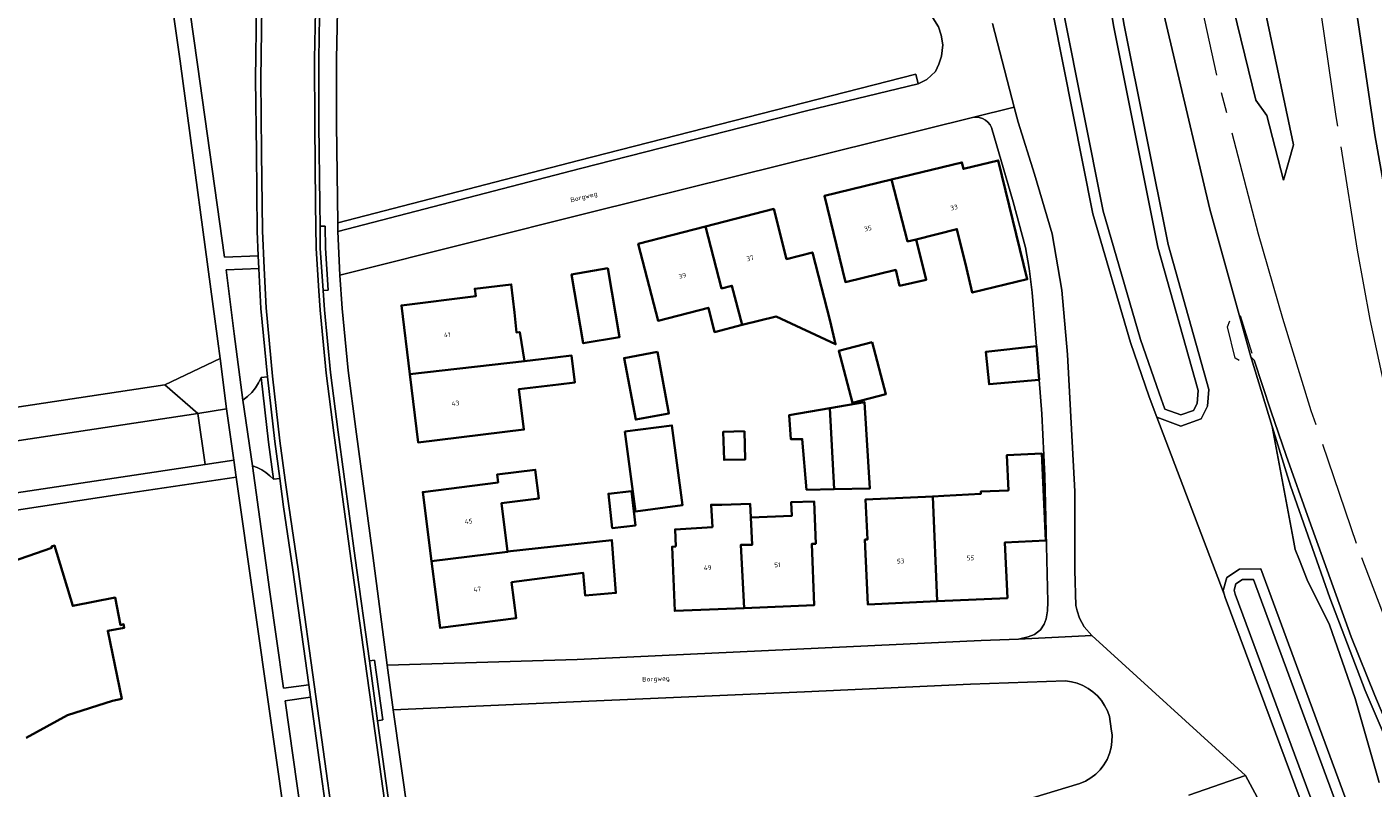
# Model space of a CAD drawing. Header units: metres. Extents: x 229229 to 231729, y 593167 to 595667.
# Tile 171 of 256: x 230402 to 230531, y 594031 to 594104. Entities that reach past the tile are written whole.
import ezdxf
from ezdxf.enums import TextEntityAlignment as Align

# ---------------------------------------------------------------- set-up
doc = ezdxf.new("R2010")
doc.units = ezdxf.units.M
doc.linetypes.add('AM-AS', pattern=[16, 10, -2, 2, -2])
for name, color, linetype, lineweight in [('B-WE-AM-AS_SPOOR-G', 10, 'AM-AS', 18), ('B-WE-GR-GRAS-GV', 60, 'Continuous', 13), ('B-WE-GR-GROENVOORZIENING-GV', 80, 'Continuous', 18), ('B-WE-IE-TERREINAFSCHEIDING_KUNSTMATIG_HEKWERK-G', 20, 'IE-TERREINAFSCHEIDING-KUNSTMATIG', 18), ('B-WE-OG-BEBOUWING-GV', 7, 'Continuous', 35), ('B-WE-OG-BEBOUWING-T18', 10, 'Continuous', 18), ('B-WE-OG-TERREIN_ERF-GV', 7, 'Continuous', 18), ('B-WE-OG-TOPOGRAFIE-T18', 10, 'Continuous', 18), ('B-WE-OG-WATER-GV', 130, 'Continuous', 18), ('B-WE-OG-WATER_SLOOT-GV', 120, 'Continuous', 18), ('B-WE-VH-VERHARDING_GESLOTEN-GV', 252, 'Continuous', 18), ('B-WE-VH-VERHARDING_HALFVERHARDING-GV', 252, 'Continuous', 18), ('B-WE-VH-VERHARDING_OPEN-GV', 252, 'Continuous', 18)]:
    doc.layers.add(name, color=color, linetype=linetype, lineweight=lineweight)
doc.styles.add('NLCS-ISO-M250-T18', font='NLCS-ISO.ttf', dxfattribs={"height": 0.45})
doc.linetypes.add('IE-TERREINAFSCHEIDING-KUNSTMATIG', pattern='A,4,[82,NLCS.SHX,S=0.75,R=90,X=0,Y=0],4,-2', length=10)

msp = doc.modelspace()

# ---------------------------------------------------------------- linework, layer by layer
at = {"layer": 'B-WE-AM-AS_SPOOR-G'}
for points in [[(230548.562, 594014.782), (230543.17, 594030.301), (230540.868, 594037.49), (230537.615, 594048.101), (230535.032, 594057.813), (230532.539, 594068.018), (230530.813, 594075.99), (230529.595, 594082.631), (230527.567, 594095.425), (230525.892, 594106.963), (230522.786, 594130.884), (230498.538, 594323.805)], [(230546.805, 594014.026), (230538.79, 594031.267), (230535.405, 594039.314), (230533.565, 594043.869), (230529.499, 594054.56), (230525.177, 594067.266), (230522.473, 594076.105), (230520.144, 594084.147), (230516.143, 594099.373), (230513.182, 594113.049), (230510.714, 594125.91), (230508.856, 594137.094), (230507.201, 594148.137), (230505.891, 594157.588), (230503.086, 594179.036), (230496.577, 594230.362), (230493.908, 594252.155), (230489.486, 594285.946), (230487.937, 594299.061), (230485.446, 594318.39), (230484.983, 594322.132)]]:
    msp.add_lwpolyline(points, dxfattribs=at)
at = {"layer": 'B-WE-GR-GRAS-GV'}
for points in [[(230503.203, 594196.998), (230505.479, 594179.602), (230507.303, 594165.617), (230510.395, 594144.076), (230513.028, 594125.947), (230515.27, 594115.922), (230519.882, 594096.986), (230520.913, 594095.501), (230522.517, 594089.337), (230523.471, 594092.712), (230520.544, 594106.6), (230517.874, 594125.137), (230516.379, 594140.647), (230513.924, 594162.897), (230512.782, 594174.699), (230510.426, 594190.097), (230507.758, 594210.914)], [(230518.089, 594197.655), (230528.706, 594110.885), (230531.264, 594093.652), (230532.897, 594084.32), (230534.855, 594073.835), (230536.728, 594064.774), (230538.485, 594057.621), (230541.779, 594045.425), (230543.579, 594039.062), (230544.852, 594037.668), (230545.753, 594035.285), (230545.752, 594032.985), (230565.853, 593976.14), (230572.162, 593959.654), (230574.857, 593953.398), (230576.774, 593949.562), (230577.939, 593948.422), (230578.556, 593947.398), (230578.812, 593946.599), (230578.956, 593945.107)], [(230532.433, 594035.592), (230530.341, 594040.515), (230526.951, 594049.371), (230523.181, 594060.077), (230521.435, 594065.774), (230523.449, 594055.05), (230523.646, 594054.002), (230524.046, 594052.976), (230524.772, 594051.113), (230526.903, 594046.797), (230529.385, 594039.759), (230531.675, 594031.712)]]:
    msp.add_lwpolyline(points, dxfattribs=at)
at = {"layer": 'B-WE-GR-GROENVOORZIENING-GV'}
for points in [[(230531.675, 594031.712), (230529.385, 594039.759), (230526.903, 594046.797), (230524.772, 594051.113), (230524.046, 594052.976), (230523.646, 594054.002), (230523.449, 594055.05), (230521.435, 594065.774), (230519.46, 594072.222), (230519.403, 594072.427), (230515.467, 594086.541), (230508.519, 594116.046), (230506.947, 594123.142), (230505.781, 594128.406), (230503.931, 594135.017), (230501.587, 594139.426), (230501.438, 594140.443), (230500.918, 594143.985), (230500.562, 594146.41), (230494.09, 594190.522), (230486.921, 594245.359)], [(230491.352, 594197.308), (230497.887, 594148.569), (230499.51, 594137.905), (230500.499, 594134.515), (230501.71, 594132.63), (230502.906, 594130.598), (230507.251, 594104.299), (230511.482, 594083.163), (230515.39, 594069.312), (230515.247, 594067.699), (230514.645, 594066.504), (230512.703, 594065.803), (230510.404, 594066.648), (230516.858, 594049.742), (230516.757, 594050.077), (230517.088, 594051.331), (230518.307, 594052.128), (230520.346, 594052.14), (230533.335, 594016.97), (230544.501, 593992.17), (230553.824, 593973.727), (230574.035, 593934.433)], [(230479.272, 594024.411), (230503.041, 594031.61), (230503.589, 594031.845), (230504.102, 594032.148), (230504.573, 594032.515), (230504.992, 594032.938), (230505.355, 594033.412), (230505.653, 594033.928), (230505.883, 594034.478), (230506.041, 594035.053), (230506.124, 594035.644), (230506.131, 594036.24), (230506.062, 594036.832), (230505.876, 594038.022), (230505.683, 594038.564), (230505.425, 594039.078), (230505.107, 594039.558), (230504.733, 594039.995), (230504.309, 594040.384), (230503.841, 594040.718), (230503.336, 594040.994), (230502.802, 594041.206), (230502.245, 594041.352), (230501.675, 594041.429), (230492.587, 594041.132), (230476.723, 594040.382), (230455.376, 594039.462), (230437.394, 594038.676), (230441.041, 594013.066)]]:
    msp.add_lwpolyline(points, dxfattribs=at)
for points in [[(230416.562, 594115.56), (230418.707, 594100.399), (230421.288, 594081.973), (230424.518, 594082.089), (230424.404, 594084.461), (230424.335, 594091.957), (230424.255, 594098.97), (230424.344, 594105.987), (230424.595, 594113.016), (230424.702, 594115.438)], [(230484.679, 594105.632), (230466.197, 594107.868), (230455.024, 594109.468), (230432.257, 594112.459), (230432.104, 594107.11), (230431.988, 594100.888), (230432.008, 594094.645), (230432.113, 594085.237), (230455.132, 594091.216), (230487.362, 594099.455), (230487.596, 594098.538), (230488.439, 594098.957), (230489.239, 594099.72), (230489.587, 594100.432), (230489.832, 594101.194), (230489.947, 594102.272), (230489.802, 594103.193), (230489.534, 594103.977), (230488.999, 594104.84), (230488.224, 594105.586), (230487.141, 594105.974), (230485.791, 594106.259), (230484.792, 594106.405)], [(230424.76, 594077.061), (230424.576, 594080.881), (230421.458, 594080.745), (230422.203, 594074.622), (230423.043, 594068.274), (230423.492, 594068.62), (230423.896, 594069.017), (230424.249, 594069.46), (230424.547, 594069.942), (230424.784, 594070.457), (230425.382, 594070.511)], [(230421.483, 594067.441), (230420.865, 594072.281), (230415.596, 594069.759), (230418.743, 594067.001)], [(230552.975, 593992.083), (230551.834, 593995.62), (230548.431, 594003.567), (230544.242, 594012.033), (230538.925, 594022.484), (230534.32, 594032.76), (230531.244, 594040.023), (230528.985, 594045.636), (230524.99, 594056.792), (230522.76, 594062.986), (230521.302, 594067.273), (230519.722, 594072.098), (230519.403, 594072.427), (230519.46, 594072.222), (230521.435, 594065.774), (230523.181, 594060.077), (230526.951, 594049.371), (230530.341, 594040.515), (230532.433, 594035.592), (230537.282, 594024.905), (230545.395, 594008.295)], [(230427.82, 594052.039), (230426.931, 594058.091), (230426.563, 594060.794), (230425.968, 594060.715), (230425.625, 594061.055), (230425.248, 594061.357), (230424.842, 594061.617), (230424.41, 594061.833), (230423.958, 594062.002), (230425.591, 594050.159), (230426.923, 594040.726), (230429.34, 594041.067)], [(230429.509, 594039.866), (230427.092, 594039.525), (230429.769, 594020.572), (230429.946, 594019.36), (230430.377, 594019.46), (230430.784, 594019.633), (230431.155, 594019.874), (230431.479, 594020.175), (230431.745, 594020.528), (230431.947, 594020.922), (230432.077, 594021.345), (230431.905, 594022.586)]]:
    msp.add_lwpolyline(points, close=True, dxfattribs=at)
at = {"layer": 'B-WE-IE-TERREINAFSCHEIDING_KUNSTMATIG_HEKWERK-G'}
for points in [[(230518.278, 594072.083), (230517.912, 594072.31), (230517.179, 594075.297), (230517.403, 594075.857)], [(230518.382, 594076.382), (230519.488, 594072.765)]]:
    msp.add_lwpolyline(points, dxfattribs=at)
at = {"layer": 'B-WE-OG-BEBOUWING-GV'}
for points in [[(230487.411, 594083.661), (230491.299, 594084.646), (230492.208, 594080.915), (230492.77, 594078.57), (230498.025, 594079.85), (230495.257, 594091.213), (230491.925, 594090.402), (230491.777, 594091.015), (230485.054, 594089.377), (230486.582, 594083.466)], [(230485.054, 594089.377), (230478.636, 594087.814), (230480.645, 594079.568), (230485.454, 594080.739), (230485.822, 594079.23), (230488.364, 594079.799), (230487.411, 594083.661), (230486.582, 594083.466)], [(230467.281, 594084.887), (230468.802, 594078.971), (230469.796, 594079.23), (230470.768, 594075.476), (230474.021, 594076.272), (230479.703, 594073.635), (230479.187, 594075.833), (230477.484, 594082.415), (230475.025, 594081.779), (230473.785, 594086.57)], [(230470.768, 594075.476), (230469.796, 594079.23), (230468.802, 594078.971), (230467.281, 594084.887), (230460.839, 594083.22), (230462.739, 594075.877), (230467.541, 594077.12), (230468.143, 594074.797)], [(230457.946, 594080.895), (230454.461, 594080.305), (230455.576, 594073.723), (230459.061, 594074.313)], [(230449.955, 594072.023), (230449.505, 594074.789), (230449.184, 594074.756), (230449.023, 594076.68), (230448.696, 594079.36), (230445.209, 594078.936), (230445.297, 594078.214), (230438.201, 594077.35), (230439.002, 594070.765)], [(230483.194, 594073.838), (230480.01, 594072.998), (230481.324, 594068.018), (230484.508, 594068.858)], [(230498.904, 594073.444), (230494.053, 594072.898), (230494.381, 594069.798), (230499.155, 594070.219)], [(230449.955, 594072.023), (230439.002, 594070.765), (230439.796, 594064.239), (230449.906, 594065.469), (230449.435, 594069.337), (230453.211, 594069.796), (230454.781, 594069.987), (230454.469, 594072.552), (230452.899, 594072.361)], [(230462.665, 594072.902), (230459.49, 594072.305), (230460.596, 594066.421), (230463.771, 594067.018)], [(230479.553, 594059.767), (230482.986, 594059.838), (230482.453, 594068.101), (230479.162, 594067.528)], [(230479.162, 594067.528), (230475.252, 594066.847), (230475.41, 594064.567), (230476.514, 594064.558), (230476.934, 594059.713), (230479.553, 594059.767)], [(230459.565, 594065.272), (230460.568, 594057.635), (230465.057, 594058.225), (230464.055, 594065.862)], [(230471.006, 594065.318), (230468.97, 594065.267), (230469.038, 594062.568), (230471.074, 594062.619)], [(230489.416, 594049.045), (230496.13, 594049.346), (230495.891, 594054.678), (230499.792, 594054.853), (230499.419, 594063.175), (230496.078, 594063.026), (230496.229, 594059.654), (230493.578, 594059.535), (230493.588, 594059.326), (230490.044, 594059.13), (230488.983, 594059.082)], [(230448.341, 594053.816), (230447.756, 594058.427), (230451.336, 594058.882), (230450.987, 594061.63), (230447.347, 594061.168), (230447.443, 594060.41), (230440.237, 594059.495), (230441.077, 594052.88), (230448.348, 594053.764)], [(230460.2, 594059.574), (230457.982, 594059.326), (230458.348, 594056.048), (230460.566, 594056.296)], [(230489.416, 594049.045), (230488.983, 594059.082), (230482.578, 594058.795), (230482.752, 594054.952), (230482.5, 594054.941), (230482.777, 594048.747)], [(230464.434, 594054.279), (230464.071, 594054.264), (230464.329, 594048.119), (230470.955, 594048.397), (230470.629, 594054.444), (230471.731, 594054.461), (230471.592, 594057.048), (230471.525, 594058.37), (230468.839, 594058.275), (230467.801, 594058.274), (230467.924, 594056.137), (230464.363, 594055.919)], [(230471.592, 594057.048), (230471.731, 594054.461), (230470.629, 594054.444), (230470.955, 594048.397), (230477.663, 594048.679), (230477.417, 594054.536), (230477.812, 594054.553), (230477.642, 594058.603), (230475.452, 594058.511), (230475.507, 594057.209)], [(230448.713, 594050.89), (230455.585, 594051.759), (230455.779, 594049.586), (230458.7, 594049.846), (230458.317, 594054.903), (230448.341, 594053.816), (230448.348, 594053.764), (230441.077, 594052.88), (230441.888, 594046.498), (230449.153, 594047.421)]]:
    msp.add_lwpolyline(points, close=True, dxfattribs=at)
msp.add_lwpolyline([(230402.313, 594036.002), (230406.29, 594038.142), (230410.584, 594039.538), (230411.464, 594039.722), (230410.131, 594046.225), (230411.701, 594046.523), (230411.645, 594046.849), (230411.347, 594046.778), (230410.836, 594049.407), (230406.782, 594048.604), (230405.049, 594054.366), (230404.743, 594054.282), (230404.777, 594054.164), (230400.197, 594052.555)], dxfattribs=at)
at = {"layer": 'B-WE-OG-TERREIN_ERF-GV'}
for points in [[(230564.969, 593940.9), (230555.776, 593959.946), (230546.091, 593979.105), (230540.807, 593989.928), (230534.774, 594002.538), (230524.102, 594030.125), (230516.959, 594049.407), (230516.858, 594049.742), (230510.404, 594066.648), (230509.685, 594068.609), (230507.883, 594073.782), (230504.301, 594086.114), (230500.516, 594105.203), (230499.155, 594112.141), (230498.667, 594119.662), (230496.77, 594129.608), (230493.297, 594145.72), (230489.081, 594180.171), (230486.646, 594198.131)], [(230385.184, 594065.167), (230415.596, 594069.759), (230420.865, 594072.281), (230420.656, 594073.919), (230417.049, 594100.7), (230414.757, 594116.81), (230414.304, 594119.989), (230413.872, 594123.116), (230412.704, 594127.745), (230410.818, 594131.853), (230409.257, 594134.358), (230407.317, 594137.443), (230407.025, 594137.311), (230405.095, 594140.247), (230401.425, 594144.07)], [(230494.713, 594104.303), (230496.312, 594098.026), (230496.768, 594096.312), (230497.153, 594094.865), (230498.725, 594089.9), (230500.392, 594084.196), (230501.326, 594078.818), (230501.867, 594072.634), (230502.57, 594059.535), (230502.582, 594052.037), (230502.676, 594048.643), (230502.801, 594048.125), (230503.009, 594047.422), (230503.481, 594046.606), (230504.198, 594045.764), (230518.896, 594032.394), (230520.229, 594029.91)], [(230388.455, 593963.46), (230425.306, 593968.942), (230435.491, 593970.639), (230434.778, 593974.297), (230434.131, 593977.953), (230432.677, 593977.745), (230432.309, 593979.978), (230433.8, 593980.205), (230429.066, 594014.151), (230422.412, 594060.911), (230411.207, 594059.256), (230374.633, 594053.668)], [(230400.197, 594052.555), (230404.777, 594054.164), (230404.743, 594054.282), (230405.049, 594054.366), (230406.782, 594048.604), (230410.836, 594049.407), (230411.347, 594046.778), (230411.645, 594046.849), (230411.701, 594046.523), (230410.131, 594046.225), (230411.464, 594039.722), (230410.584, 594039.538), (230406.29, 594038.142), (230402.313, 594036.002)]]:
    msp.add_lwpolyline(points, dxfattribs=at)
for points in [[(230499.155, 594070.219), (230494.381, 594069.798), (230494.053, 594072.898), (230498.904, 594073.444), (230498.506, 594078.568), (230498.194, 594080.865), (230497.847, 594082.877), (230496.668, 594087.25), (230494.619, 594094.349), (230494.467, 594094.628), (230494.265, 594094.873), (230494.019, 594095.075), (230493.739, 594095.225), (230493.435, 594095.319), (230493.119, 594095.353), (230492.802, 594095.325), (230456.322, 594086.255), (230432.938, 594080.385), (230432.317, 594080.229), (230432.531, 594077.059), (230433.1, 594071.116), (230433.826, 594065.497), (230435.452, 594053.419), (230436.85, 594042.93), (230455.004, 594043.479), (230493.63, 594045.295), (230497.192, 594045.433), (230498.127, 594045.652), (230498.723, 594045.882), (230499.287, 594046.325), (230499.645, 594046.868), (230499.843, 594047.379), (230499.96, 594048.132), (230500.003, 594048.995), (230499.714, 594061.042), (230499.406, 594066.987)], [(230480.645, 594079.568), (230478.636, 594087.814), (230485.054, 594089.377), (230491.777, 594091.015), (230491.925, 594090.402), (230495.257, 594091.213), (230498.025, 594079.85), (230492.77, 594078.57), (230492.208, 594080.915), (230491.299, 594084.646), (230487.411, 594083.661), (230488.364, 594079.799), (230485.822, 594079.23), (230485.454, 594080.739)], [(230470.768, 594075.476), (230468.143, 594074.797), (230467.541, 594077.12), (230462.739, 594075.877), (230460.839, 594083.22), (230467.281, 594084.887), (230473.785, 594086.57), (230475.025, 594081.779), (230477.484, 594082.415), (230479.187, 594075.833), (230479.703, 594073.635), (230474.021, 594076.272)], [(230459.061, 594074.313), (230455.576, 594073.723), (230454.461, 594080.305), (230457.946, 594080.895)], [(230449.435, 594069.337), (230449.906, 594065.469), (230439.796, 594064.239), (230439.002, 594070.765), (230438.201, 594077.35), (230445.297, 594078.214), (230445.209, 594078.936), (230448.696, 594079.36), (230449.023, 594076.68), (230449.184, 594074.756), (230449.505, 594074.789), (230449.955, 594072.023), (230452.899, 594072.361), (230454.469, 594072.552), (230454.781, 594069.987), (230453.211, 594069.796)], [(230480.01, 594072.998), (230483.194, 594073.838), (230484.508, 594068.858), (230481.324, 594068.018)], [(230463.771, 594067.018), (230460.596, 594066.421), (230459.49, 594072.305), (230462.665, 594072.902)], [(230479.162, 594067.528), (230482.453, 594068.101), (230482.986, 594059.838), (230479.553, 594059.767), (230476.934, 594059.713), (230476.514, 594064.558), (230475.41, 594064.567), (230475.252, 594066.847)], [(230464.055, 594065.862), (230465.057, 594058.225), (230460.568, 594057.635), (230459.565, 594065.272)], [(230468.97, 594065.267), (230471.006, 594065.318), (230471.074, 594062.619), (230469.038, 594062.568)], [(230482.5, 594054.941), (230482.752, 594054.952), (230482.578, 594058.795), (230488.983, 594059.082), (230490.044, 594059.13), (230493.588, 594059.326), (230493.578, 594059.535), (230496.229, 594059.654), (230496.078, 594063.026), (230499.419, 594063.175), (230499.792, 594054.853), (230495.891, 594054.678), (230496.13, 594049.346), (230489.416, 594049.045), (230482.777, 594048.747)], [(230451.336, 594058.882), (230447.756, 594058.427), (230448.341, 594053.816), (230458.317, 594054.903), (230458.7, 594049.846), (230455.779, 594049.586), (230455.585, 594051.759), (230448.713, 594050.89), (230449.153, 594047.421), (230441.888, 594046.498), (230441.077, 594052.88), (230440.237, 594059.495), (230447.443, 594060.41), (230447.347, 594061.168), (230450.987, 594061.63)], [(230460.2, 594059.574), (230460.566, 594056.296), (230458.348, 594056.048), (230457.982, 594059.326)], [(230467.924, 594056.137), (230467.801, 594058.274), (230468.839, 594058.275), (230471.525, 594058.37), (230471.592, 594057.048), (230475.507, 594057.209), (230475.452, 594058.511), (230477.642, 594058.603), (230477.812, 594054.553), (230477.417, 594054.536), (230477.663, 594048.679), (230470.955, 594048.397), (230464.329, 594048.119), (230464.071, 594054.264), (230464.434, 594054.279), (230464.363, 594055.919)]]:
    msp.add_lwpolyline(points, close=True, dxfattribs=at)
at = {"layer": 'B-WE-OG-WATER-GV'}
msp.add_lwpolyline([(230487.64, 594198.244), (230490.073, 594180.299), (230494.284, 594145.886), (230497.75, 594129.807), (230499.661, 594119.789), (230500.149, 594112.27), (230501.497, 594105.396), (230505.273, 594086.351), (230508.836, 594074.086), (230510.627, 594068.946), (230511.184, 594067.427), (230512.706, 594066.867), (230513.931, 594067.309), (230514.268, 594067.978), (230514.378, 594069.217), (230510.509, 594082.929), (230506.267, 594104.119), (230501.95, 594130.251), (230500.858, 594132.106), (230499.58, 594134.096), (230498.531, 594137.689), (230496.897, 594148.427), (230490.361, 594197.176)], dxfattribs=at)
msp.add_lwpolyline([(230572.715, 593927.987), (230574.846, 593928.314), (230575.271, 593928.817), (230575.28, 593929.155), (230573.132, 593934.001), (230552.933, 593973.273), (230543.598, 593991.739), (230532.409, 594016.591), (230519.651, 594051.136), (230518.608, 594051.13), (230517.957, 594050.704), (230517.796, 594050.095), (230517.907, 594049.725), (230525.037, 594030.479), (230535.693, 594002.935), (230541.707, 593990.363), (230546.987, 593979.55), (230556.673, 593960.389), (230565.864, 593941.346)], close=True, dxfattribs=at)
at = {"layer": 'B-WE-OG-WATER_SLOOT-GV'}
for points in [[(230486.646, 594198.131), (230489.081, 594180.171), (230493.297, 594145.72), (230496.77, 594129.608), (230498.667, 594119.662), (230499.155, 594112.141), (230500.516, 594105.203), (230504.301, 594086.114), (230507.883, 594073.782), (230509.685, 594068.609), (230510.404, 594066.648), (230512.703, 594065.803), (230514.645, 594066.504), (230515.247, 594067.699), (230515.39, 594069.312), (230511.482, 594083.163), (230507.251, 594104.299), (230502.906, 594130.598), (230501.71, 594132.63), (230500.499, 594134.515), (230499.51, 594137.905), (230497.887, 594148.569), (230491.352, 594197.308)], [(230490.361, 594197.176), (230496.897, 594148.427), (230498.531, 594137.689), (230499.58, 594134.096), (230500.858, 594132.106), (230501.95, 594130.251), (230506.267, 594104.119), (230510.509, 594082.929), (230514.378, 594069.217), (230514.268, 594067.978), (230513.931, 594067.309), (230512.706, 594066.867), (230511.184, 594067.427), (230510.627, 594068.946), (230508.836, 594074.086), (230505.273, 594086.351), (230501.497, 594105.396), (230500.149, 594112.27), (230499.661, 594119.789), (230497.75, 594129.807), (230494.284, 594145.886), (230490.073, 594180.299), (230487.64, 594198.244)]]:
    msp.add_lwpolyline(points, dxfattribs=at)
for points in [[(230572.154, 593926.889), (230575.368, 593927.382), (230576.261, 593928.44), (230576.286, 593929.354), (230574.035, 593934.433), (230553.824, 593973.727), (230544.501, 593992.17), (230533.335, 594016.97), (230520.346, 594052.14), (230518.307, 594052.128), (230517.088, 594051.331), (230516.757, 594050.077), (230516.858, 594049.742), (230516.959, 594049.407), (230524.102, 594030.125), (230534.774, 594002.538), (230540.807, 593989.928), (230546.091, 593979.105), (230555.776, 593959.946), (230564.969, 593940.9)], [(230572.715, 593927.987), (230565.864, 593941.346), (230556.673, 593960.389), (230546.987, 593979.55), (230541.707, 593990.363), (230535.693, 594002.935), (230525.037, 594030.479), (230517.907, 594049.725), (230517.796, 594050.095), (230517.957, 594050.704), (230518.608, 594051.13), (230519.651, 594051.136), (230532.409, 594016.591), (230543.598, 593991.739), (230552.933, 593973.273), (230573.132, 593934.001), (230575.28, 593929.155), (230575.271, 593928.817), (230574.846, 593928.314)]]:
    msp.add_lwpolyline(points, close=True, dxfattribs=at)
at = {"layer": 'B-WE-VH-VERHARDING_GESLOTEN-GV'}
for points in [[(230430.003, 594107.093), (230429.888, 594100.918), (230429.908, 594094.616), (230429.995, 594087.014), (230430.038, 594082.79), (230430.311, 594078.749), (230430.437, 594076.891), (230431.014, 594070.872), (230431.75, 594065.17), (230433.372, 594053.132), (230434.735, 594043.285), (230435.528, 594037.57), (230437.502, 594023.326)], [(230437.502, 594023.326), (230435.528, 594037.57), (230434.735, 594043.285), (230433.372, 594053.132), (230431.75, 594065.17), (230431.014, 594070.872), (230430.437, 594076.891), (230430.311, 594078.749), (230430.038, 594082.79), (230429.995, 594087.014), (230429.908, 594094.616), (230429.888, 594100.918), (230430.003, 594107.093)], [(230437.899, 594023.378), (230435.924, 594037.625), (230435.132, 594043.34), (230433.768, 594053.186), (230432.147, 594065.222), (230431.412, 594070.917), (230430.836, 594076.924), (230430.71, 594078.776), (230430.438, 594082.806), (230430.417, 594084.913), (230430.395, 594087.019), (230430.308, 594094.619), (230430.288, 594100.915), (230430.403, 594107.084)], [(230424.344, 594105.987), (230424.255, 594098.97), (230424.335, 594091.957), (230424.404, 594084.461), (230424.518, 594082.089), (230424.576, 594080.881), (230424.76, 594077.061), (230425.382, 594070.511), (230426.083, 594064.322), (230426.563, 594060.794), (230426.931, 594058.091), (230427.82, 594052.039), (230429.34, 594041.067), (230429.509, 594039.866), (230431.905, 594022.586)], [(230432.401, 594022.651), (230430.004, 594039.935), (230428.315, 594052.11), (230427.426, 594058.161), (230427.09, 594060.627), (230426.579, 594064.384), (230425.879, 594070.567), (230425.259, 594077.097), (230425.075, 594080.905), (230424.904, 594084.475), (230424.835, 594091.962), (230424.755, 594098.97), (230424.844, 594105.975)], [(230424.844, 594105.975), (230424.755, 594098.97), (230424.835, 594091.962), (230424.904, 594084.475), (230425.075, 594080.905), (230425.259, 594077.097), (230425.879, 594070.567), (230426.579, 594064.384), (230427.09, 594060.627), (230427.426, 594058.161), (230428.315, 594052.11), (230430.004, 594039.935), (230432.401, 594022.651)], [(230377.817, 594055.875), (230419.445, 594062.122), (230418.743, 594067.001), (230385.606, 594061.997)]]:
    msp.add_lwpolyline(points, dxfattribs=at)
at = {"layer": 'B-WE-VH-VERHARDING_HALFVERHARDING-GV'}
for points in [[(230507.758, 594210.914), (230510.426, 594190.097), (230512.782, 594174.699), (230513.924, 594162.897), (230516.379, 594140.647), (230517.874, 594125.137), (230520.544, 594106.6), (230523.471, 594092.712), (230522.517, 594089.337), (230520.913, 594095.501), (230519.882, 594096.986), (230515.27, 594115.922), (230513.028, 594125.947), (230510.395, 594144.076), (230507.303, 594165.617), (230505.479, 594179.602), (230503.203, 594196.998)], [(230496.341, 594201.486), (230499.953, 594172.716), (230504.19, 594142.99), (230506.541, 594128.683), (230508.519, 594116.046), (230515.467, 594086.541), (230519.403, 594072.427), (230519.722, 594072.098), (230521.302, 594067.273), (230522.76, 594062.986), (230524.99, 594056.792), (230528.985, 594045.636), (230531.244, 594040.023), (230534.32, 594032.76), (230538.925, 594022.484), (230544.242, 594012.033), (230548.431, 594003.567), (230551.834, 593995.62), (230552.975, 593992.083), (230553.384, 593988.587), (230559.039, 593973.557), (230563.243, 593962.914), (230570.387, 593946.466), (230580.314, 593926.245)], [(230578.956, 593945.107), (230578.812, 593946.599), (230578.556, 593947.398), (230577.939, 593948.422), (230576.774, 593949.562), (230574.857, 593953.398), (230572.162, 593959.654), (230565.853, 593976.14), (230545.752, 594032.985), (230545.753, 594035.285), (230544.852, 594037.668), (230543.579, 594039.062), (230541.779, 594045.425), (230538.485, 594057.621), (230536.728, 594064.774), (230534.855, 594073.835), (230532.897, 594084.32), (230531.264, 594093.652), (230528.706, 594110.885), (230518.089, 594197.655)]]:
    msp.add_lwpolyline(points, dxfattribs=at)
at = {"layer": 'B-WE-VH-VERHARDING_OPEN-GV'}
for points in [[(230414.757, 594116.81), (230417.049, 594100.7), (230420.656, 594073.919), (230420.865, 594072.281), (230421.483, 594067.441), (230422.181, 594062.533), (230422.412, 594060.911), (230429.066, 594014.151)], [(230429.769, 594020.572), (230427.092, 594039.525), (230429.509, 594039.866), (230429.34, 594041.067), (230426.923, 594040.726), (230425.591, 594050.159), (230423.958, 594062.002), (230423.043, 594068.274), (230422.203, 594074.622), (230421.458, 594080.745), (230424.576, 594080.881), (230424.518, 594082.089), (230421.288, 594081.973), (230418.707, 594100.399), (230416.562, 594115.56)], [(230430.403, 594107.084), (230430.288, 594100.915), (230430.308, 594094.619), (230430.395, 594087.019), (230430.417, 594084.913), (230430.916, 594084.925), (230430.938, 594082.825), (230431.209, 594078.81), (230430.71, 594078.776), (230430.836, 594076.924), (230431.412, 594070.917), (230432.147, 594065.222), (230433.768, 594053.186), (230435.132, 594043.34), (230435.627, 594043.409), (230436.42, 594037.693), (230435.924, 594037.625), (230437.899, 594023.378)], [(230441.041, 594013.066), (230437.394, 594038.676), (230436.85, 594042.93), (230435.452, 594053.419), (230433.826, 594065.497), (230433.1, 594071.116), (230432.531, 594077.059), (230432.317, 594080.229), (230432.123, 594084.413), (230432.113, 594085.237), (230432.008, 594094.645), (230431.988, 594100.888), (230432.104, 594107.11)], [(230488.999, 594104.84), (230489.534, 594103.977), (230489.802, 594103.193), (230489.947, 594102.272), (230489.832, 594101.194), (230489.587, 594100.432), (230489.239, 594099.72), (230488.439, 594098.957), (230487.596, 594098.538), (230476.929, 594095.962), (230455.332, 594090.441), (230432.123, 594084.413), (230432.317, 594080.229), (230432.938, 594080.385), (230456.322, 594086.255), (230492.802, 594095.325), (230496.768, 594096.312), (230496.312, 594098.026), (230494.713, 594104.303)], [(230513.472, 594030.513), (230518.896, 594032.394), (230504.198, 594045.764), (230497.192, 594045.433), (230493.63, 594045.295), (230455.004, 594043.479), (230436.85, 594042.93), (230437.394, 594038.676), (230455.376, 594039.462), (230476.723, 594040.382), (230492.587, 594041.132), (230501.675, 594041.429), (230502.245, 594041.352), (230502.802, 594041.206), (230503.336, 594040.994), (230503.841, 594040.718), (230504.309, 594040.384), (230504.733, 594039.995), (230505.107, 594039.558), (230505.425, 594039.078), (230505.683, 594038.564), (230505.876, 594038.022), (230506.062, 594036.832), (230506.131, 594036.24), (230506.124, 594035.644), (230506.041, 594035.053), (230505.883, 594034.478), (230505.653, 594033.928), (230505.355, 594033.412), (230504.992, 594032.938), (230504.573, 594032.515), (230504.102, 594032.148), (230503.589, 594031.845), (230503.041, 594031.61), (230479.272, 594024.411)], [(230520.229, 594029.91), (230518.896, 594032.394), (230513.472, 594030.513)]]:
    msp.add_lwpolyline(points, dxfattribs=at)
for points in [[(230432.113, 594085.237), (230432.123, 594084.413), (230455.332, 594090.441), (230476.929, 594095.962), (230487.596, 594098.538), (230487.362, 594099.455), (230455.132, 594091.216)], [(230500.392, 594084.196), (230498.725, 594089.9), (230497.153, 594094.865), (230496.768, 594096.312), (230492.802, 594095.325), (230493.119, 594095.353), (230493.435, 594095.319), (230493.739, 594095.225), (230494.019, 594095.075), (230494.265, 594094.873), (230494.467, 594094.628), (230494.619, 594094.349), (230496.668, 594087.25), (230497.847, 594082.877), (230498.194, 594080.865), (230498.506, 594078.568), (230498.904, 594073.444), (230499.155, 594070.219), (230499.406, 594066.987), (230499.714, 594061.042), (230500.003, 594048.995), (230499.96, 594048.132), (230499.843, 594047.379), (230499.645, 594046.868), (230499.287, 594046.325), (230498.723, 594045.882), (230498.127, 594045.652), (230497.192, 594045.433), (230504.198, 594045.764), (230503.481, 594046.606), (230503.009, 594047.422), (230502.801, 594048.125), (230502.676, 594048.643), (230502.582, 594052.037), (230502.57, 594059.535), (230501.867, 594072.634), (230501.326, 594078.818)], [(230430.71, 594078.776), (230431.209, 594078.81), (230430.938, 594082.825), (230430.916, 594084.925), (230430.417, 594084.913), (230430.438, 594082.806)], [(230424.784, 594070.457), (230424.547, 594069.942), (230424.249, 594069.46), (230423.896, 594069.017), (230423.492, 594068.62), (230423.043, 594068.274), (230423.958, 594062.002), (230424.41, 594061.833), (230424.842, 594061.617), (230425.248, 594061.357), (230425.625, 594061.055), (230425.968, 594060.715), (230425.485, 594064.268)], [(230425.968, 594060.715), (230426.563, 594060.794), (230426.083, 594064.322), (230425.382, 594070.511), (230424.784, 594070.457), (230425.485, 594064.268)], [(230385.184, 594065.167), (230385.606, 594061.997), (230418.743, 594067.001), (230415.596, 594069.759)], [(230418.743, 594067.001), (230419.445, 594062.122), (230422.181, 594062.533), (230421.483, 594067.441)], [(230411.207, 594059.256), (230422.412, 594060.911), (230422.181, 594062.533), (230419.445, 594062.122), (230377.817, 594055.875), (230377.273, 594055.717), (230376.749, 594055.501), (230376.252, 594055.23), (230375.786, 594054.907), (230375.358, 594054.536), (230374.972, 594054.122), (230374.633, 594053.668)], [(230435.924, 594037.625), (230436.42, 594037.693), (230435.627, 594043.409), (230435.132, 594043.34)]]:
    msp.add_lwpolyline(points, close=True, dxfattribs=at)

# ---------------------------------------------------------------- texts
at = {"layer": 'B-WE-OG-BEBOUWING-T18', "style": 'NLCS-ISO-M250-T18'}
for s, rotation, p in [('33', 14.2, (230491.027, 594086.715)), ('35', 13.7, (230482.791, 594084.709)), ('37', 14.5, (230471.535, 594081.856)), ('39', 14.5, (230465.062, 594080.181)), ('41', 6.9, (230442.572, 594074.541)), ('43', 6.9, (230443.37, 594067.985)), ('45', 7.2, (230444.625, 594056.691)), ('49', 2.4, (230467.474, 594052.254)), ('51', 2.3, (230474.141, 594052.534)), ('53', 2.5, (230485.917, 594052.892)), ('55', 2.5, (230492.594, 594053.191)), ('47', 7.2, (230445.451, 594050.193))]:
    msp.add_text(s, height=0.45, rotation=rotation, dxfattribs=at).set_placement(p, align=Align.MIDDLE)
at = {"layer": 'B-WE-OG-TOPOGRAFIE-T18', "style": 'NLCS-ISO-M250-T18'}
for rotation, p in [(14, (230455.65, 594087.668)), (2.4, (230462.531, 594041.574))]:
    msp.add_text('Borgweg', height=0.45, rotation=rotation, dxfattribs=at).set_placement(p, align=Align.MIDDLE)

doc.saveas('drawing.dxf')
